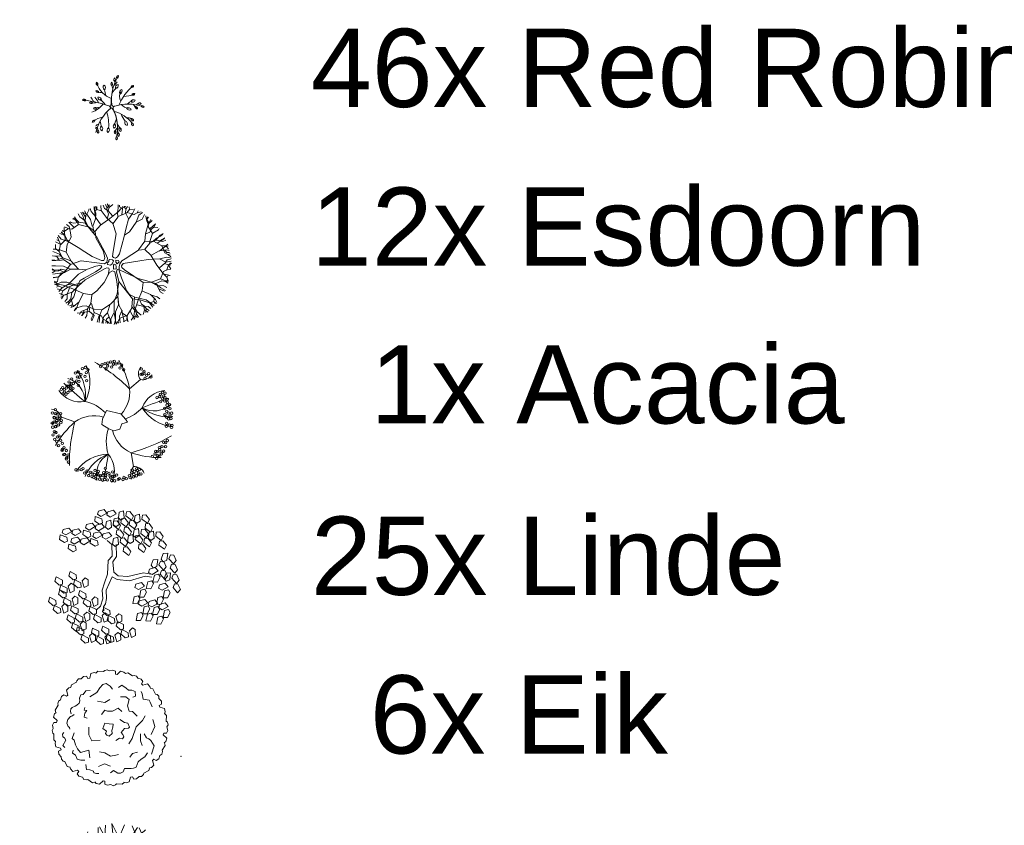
# Model space of a CAD drawing. Header units: millimetres. Extents: x 747415 to 1601423, y -236173 to 551995.
# Tile 153 of 256: x 834668 to 834699, y 191102 to 191128. Entities that reach past the tile are written whole.
import ezdxf

# ---------------------------------------------------------------- set-up
doc = ezdxf.new("R2010")
doc.units = ezdxf.units.MM
doc.header["$LTSCALE"] = 100
doc.header["$MEASUREMENT"] = 0
doc.layers.get('0').update_dxf_attribs({"linetype": 'CONTINUOUS', "lineweight": 0})
for name, color, linetype, lineweight in [('T--L9000_TERREIN_Wegen_extern', 7, 'CONTINUOUS', 0), ('T--L9042_Boomsoort', 7, 'CONTINUOUS', 0), ('T--T9042_Boomsoort', 7, 'CONTINUOUS', 0), ('X--T$9--_RENVOOI', 7, 'CONTINUOUS', 0)]:
    doc.layers.add(name, color=color, linetype=linetype, lineweight=lineweight)
doc.styles.get("Standard").update_dxf_attribs({"font": 'arial.ttf'})

# ---------------------------------------------------------------- blocks, each defined once
blk = doc.blocks.new('boom13')
for p, q in [((-606, 955), (-1011, 1186)), ((-449, 798), (-606, 955)), ((137, 948), (50, 672)), ((-204, 179), (-722, 696)), ((-679, 738), (-388, 450)), ((-370, 711), (-449, 798)), ((-213, 484), (-370, 711)), ((50, 672), (6, 360)), ((299, 369), (659, 718)), ((-388, 450), (-261, 327)), ((-261, 327), (-187, 297)), ((-156, 367), (-213, 484)), ((-187, 297), (-156, 327)), ((-156, 327), (-156, 367)), ((6, 360), (32, 289)), ((121, 280), (299, 369)), ((-966, 249), (-645, 88)), ((-645, 88), (-379, 36)), ((-379, 36), (-204, 40)), ((-170, 127), (-204, 179)), ((-204, 40), (-170, 70)), ((-170, 70), (-170, 127)), ((32, 289), (121, 280)), ((228, 49), (201, 13)), ((201, 13), (201, -58)), ((388, 76), (228, 49)), ((950, 127), (388, 76)), ((201, -58), (255, -111)), ((255, -111), (362, -147)), ((362, -147), (935, -144))]:
    blk.add_line(p, q)
for points in [[(-413, 759), (-447, 992), (-269, 1281), (-35, 1515), (-13, 1692), (-46, 1926)], [(-366, 1282), (-285, 1517), (-346, 1659), (-369, 1793), (-399, 1887)], [(-313, 1681), (-246, 1770), (-257, 1904)], [(-285, 1532), (-63, 1735), (-14, 1860), (-45, 1939)], [(-189, 1626), (-250, 1894)], [(-224, 1581), (-146, 1704), (-124, 1926)], [(-55, 1742), (181, 1756), (261, 1834), (270, 1904)], [(-22, 1868), (112, 1906)], [(137, 948), (215, 1182), (313, 1542), (331, 1778), (411, 1903)], [(354, 1515), (343, 1637), (165, 1748), (199, 1926)], [(269, 1841), (364, 1903)], [(-966, 249), (-1136, 377), (-1160, 636), (-1100, 999), (-1069, 1336), (-1084, 1501), (-1026, 1635)], [(-1158, 1348), (-1114, 1592)], [(-838, 771), (-961, 988), (-951, 1244), (-993, 1420), (-1088, 1527), (-1114, 1604)], [(-874, 1546), (-1008, 1540), (-1062, 1627)], [(-702, 1481), (-858, 1537), (-925, 1692)], [(-169, 984), (-173, 989), (-374, 1274), (-593, 1370), (-859, 1546), (-920, 1704)], [(-814, 1737), (-669, 1392), (-536, 1248), (-447, 981), (-524, 1248), (-480, 1481), (-536, 1726), (-569, 1837)], [(-585, 1378), (-599, 1520), (-669, 1591), (-715, 1702), (-785, 1773)], [(-708, 1694), (-659, 1803)], [(-669, 1381), (-636, 1592), (-702, 1793)], [(-257, 1303), (-235, 1570), (-369, 1759), (-402, 1881)], [(-35, 1515), (210, 1548), (477, 1492), (599, 1537), (788, 1637), (821, 1737)], [(321, 1550), (472, 1698), (497, 1863)], [(343, 1648), (488, 1704), (532, 1826)], [(499, 1715), (710, 1781)], [(590, 1752), (544, 1831)], [(707, 1648), (598, 1744), (607, 1815)], [(929, 1057), (924, 1363), (729, 1530), (715, 1656), (740, 1774)], [(800, 1490), (920, 1686)], [(988, 1381), (922, 1526), (922, 1604), (933, 1648)], [(932, 1371), (1068, 1535), (1076, 1574)], [(1040, 1500), (1046, 1595)], [(-1383, 1234), (-1502, 1265)], [(-722, 696), (-968, 847), (-1210, 999), (-1342, 1181), (-1459, 1300)], [(-972, 987), (-1092, 1170), (-1254, 1296), (-1400, 1311)], [(-1104, 1115), (-1320, 1126), (-1373, 1231), (-1358, 1377)], [(-969, 892), (-1014, 1192), (-1158, 1337), (-1303, 1415)], [(-1254, 1296), (-1229, 1464), (-1251, 1463)], [(-1095, 1504), (-1160, 1475), (-1194, 1518)], [(685, 691), (848, 929), (1012, 1163), (1200, 1286), (1325, 1397)], [(848, 806), (945, 1056), (1095, 1189), (1176, 1392), (1248, 1462)], [(988, 926), (1177, 1037), (1311, 1192), (1333, 1337)], [(1020, 1171), (1001, 1377), (1055, 1484), (1130, 1550)], [(1119, 1196), (1316, 1218), (1395, 1296)], [(1214, 1211), (1341, 1351)], [(-1427, 965), (-1568, 891), (-1646, 887), (-1690, 896)], [(-1598, 808), (-1608, 902), (-1661, 962)], [(-1548, 1010), (-1643, 1011)], [(-679, 738), (-791, 848), (-980, 892), (-1347, 903), (-1637, 1026)], [(-1218, 1007), (-1423, 978), (-1532, 1026), (-1602, 1097)], [(-1330, 1129), (-1455, 1092), (-1557, 1142)], [(-169, 984), (-101, 476), (-74, 236), (-3, 182), (130, 191), (264, 289), (685, 691)], [(766, 803), (988, 914), (1244, 892), (1422, 926), (1533, 1014), (1611, 1037)], [(1098, 677), (1297, 903), (1502, 996), (1597, 1011)], [(1305, 896), (1432, 1083), (1519, 1137)], [(1311, 1192), (1478, 1159), (1478, 1181)], [(1463, 973), (1549, 932), (1627, 947)], [(1542, 801), (1542, 935), (1631, 984)], [(-1736, 459), (-1813, 667)], [(-1509, -64), (-1555, 179), (-1512, 448), (-1563, 568), (-1672, 752), (-1774, 780)], [(-1451, 712), (-1677, 725), (-1768, 772)], [(-1157, 647), (-1453, 701), (-1638, 830), (-1700, 903)], [(659, 718), (855, 798), (1090, 685), (1371, 447), (1644, 247), (1792, 175), (1878, 56)], [(945, 124), (950, 127), (1245, 314), (1352, 529), (1541, 785), (1701, 838)], [(1360, 520), (1502, 527), (1577, 594), (1689, 634), (1764, 701)], [(1600, 578), (1633, 704), (1728, 766)], [(1718, 569), (1805, 655)], [(-1529, 325), (-1650, 308), (-1752, 124), (-1932, 149)], [(-1138, 366), (-1403, 320), (-1594, 382), (-1810, 346), (-1907, 371)], [(-1674, 471), (-1860, 508)], [(-1661, 307), (-1724, 449), (-1848, 487)], [(-1613, 398), (-1733, 556), (-1840, 584)], [(1472, 391), (1592, 570), (1710, 561), (1827, 474)], [(1681, 627), (1788, 573)], [(-1667, 148), (-1877, 180), (-1915, 167)], [(-1395, 307), (-1656, 145), (-1699, -108), (-1799, -185), (-1913, -224)], [(-879, -432), (-510, -289), (-226, -147), (-217, -67), (-297, 5), (-404, 31)], [(0, 162), (-62, 137), (-62, 37), (0, 0), (100, -12), (125, 25), (112, 112), (75, 137), (37, 125), (0, 150)], [(1252, 306), (1483, 213), (1628, 268), (1763, 283), (1859, 309)], [(1499, 212), (1690, -20), (1812, -74), (1893, -48)], [(1521, -126), (1674, 12), (1792, 33), (1890, 12)], [(1587, 113), (1858, 159)], [(1797, 55), (1876, 106)], [(1800, 183), (1809, 254), (1864, 261)], [(-1701, -27), (-1930, -25)], [(-879, -432), (-967, -449), (-1264, -286), (-1509, -64), (-1688, -51), (-1919, -96)], [(-1566, -256), (-1692, -185), (-1916, -173)], [(-1662, -350), (-1754, -288), (-1887, -306)], [(-1789, -188), (-1814, -330), (-1879, -359)], [(-1287, -276), (-1555, -267), (-1737, -410), (-1857, -449)], [(-891, -407), (-492, -352), (-218, -204), (-135, -200), (-113, -230), (-130, -300), (-237, -923)], [(-702, -669), (-359, -405), (-163, -271), (-39, -236), (59, -236), (166, -271), (264, -360), (639, -692)], [(319, -824), (184, -520), (95, -342), (15, -298), (-39, -325), (-83, -431), (-318, -1107)], [(-87, -62), (-162, -87), (-125, -162), (-62, -150), (0, -125), (0, -62), (-37, -50), (-100, -75)], [(75, -100), (37, -150), (112, -200), (150, -162), (137, -87), (75, -100)], [(935, -144), (1224, -133), (1510, -124), (1721, -202), (1884, -236)], [(986, -142), (1123, -269), (1479, -385), (1713, -415), (1834, -501)], [(1697, -28), (1699, -264), (1772, -347), (1843, -360)], [(1821, -67), (1852, -203)], [(-1505, -468), (-1710, -415), (-1864, -478)], [(-1817, -341), (-1861, -422)], [(-891, -407), (-1135, -370), (-1495, -471), (-1706, -577), (-1854, -573)], [(-1728, -663), (-1831, -613)], [(-1693, -853), (-1356, -691), (-1218, -551), (-956, -449), (-1218, -540), (-1454, -507), (-1695, -574), (-1805, -613)], [(-492, -352), (-495, -358), (-911, -922), (-881, -1160), (-895, -1478), (-999, -1611)], [(1486, -393), (1626, -551), (1790, -585)], [(1780, -356), (1837, -454)], [(-1477, -889), (-1610, -694), (-1718, -666), (-1783, -695)], [(-1344, -691), (-1557, -668), (-1754, -744)], [(-1602, -926), (-1703, -830)], [(-1179, -979), (-1466, -892), (-1599, -915), (-1651, -982)], [(-1443, -729), (-1491, -887), (-1643, -962)], [(-922, -919), (-1165, -971), (-1255, -1096), (-1359, -1184), (-1424, -1259)], [(-702, -669), (-806, -786), (-841, -977), (-833, -1345), (-941, -1639)], [(-237, -923), (-239, -1212), (-245, -1498), (-333, -1704), (-375, -1866)], [(638, -689), (708, -890), (584, -1119), (332, -1387), (120, -1650), (40, -1795), (-83, -1874)], [(319, -824), (428, -1069), (547, -1423), (663, -1629), (666, -1778)], [(637, -691), (642, -693), (968, -818), (1204, -776), (1522, -774), (1661, -871)], [(717, -882), (962, -992), (1087, -1149), (1286, -1240), (1352, -1315)], [(963, -976), (1270, -987), (1446, -800), (1573, -792), (1689, -823)], [(966, -829), (1029, -1069), (1159, -1153), (1252, -1252), (1330, -1314)], [(1201, -787), (1292, -897), (1390, -917), (1490, -983), (1588, -1004)], [(1403, -869), (1592, -998)], [(1535, -766), (1643, -686), (1736, -728)], [(1565, -784), (1666, -680), (1736, -692)], [(1674, -672), (1756, -630)], [(-318, -1107), (-576, -1144), (-942, -1102), (-1280, -1088), (-1443, -1111), (-1580, -1060)], [(-1287, -1178), (-1533, -1146)], [(-1308, -945), (-1507, -1134)], [(-1445, -1122), (-1413, -1185), (-1455, -1222)], [(-841, -966), (-1139, -1026), (-1276, -1177), (-1346, -1326)], [(-1057, -1112), (-1057, -1328), (-1160, -1386), (-1306, -1378)], [(-892, -1157), (-1006, -1242), (-1031, -1339), (-1102, -1435), (-1127, -1532)], [(-587, -1142), (-626, -1440), (-745, -1631), (-816, -1696)], [(-307, -1109), (-249, -1371), (-300, -1565), (-254, -1779), (-274, -1877)], [(576, -1126), (792, -1336), (874, -1546), (884, -1641)], [(1038, -1082), (966, -1374), (995, -1505), (1065, -1554)], [(1011, -1213), (1210, -1402)], [(1093, -1173), (1105, -1371), (1179, -1454)], [(1277, -995), (1434, -1138), (1473, -1149)], [(1479, -981), (1500, -1099)], [(-1099, -1424), (-1218, -1439)], [(-1162, -1397), (-1187, -1517)], [(-1059, -1339), (-1017, -1461), (-1061, -1566)], [(-887, -1491), (-812, -1602), (-859, -1694)], [(-637, -1438), (-639, -1665), (-681, -1758)], [(-248, -1508), (-117, -1669), (-102, -1788), (-127, -1884)], [(-235, -1363), (-61, -1615), (194, -1645), (276, -1742), (321, -1853)], [(271, -1486), (445, -1614), (430, -1731), (336, -1844)], [(544, -1434), (501, -1641), (572, -1792)], [(963, -1385), (775, -1528), (752, -1636), (784, -1700)], [(784, -1343), (965, -1480), (1014, -1570)], [(853, -1505), (808, -1589), (819, -1668)], [(1006, -1508), (916, -1614)], [(1103, -1268), (1237, -1402)], [(-726, -1590), (-819, -1605), (-876, -1661)], [(-316, -1584), (-467, -1712), (-490, -1821)], [(-386, -1649), (-414, -1837)], [(-63, -1626), (-84, -1837), (-69, -1874)], [(-81, -1793), (-33, -1875)], [(47, -1803), (118, -1815), (122, -1870)], [(113, -1651), (122, -1880)], [(278, -1731), (422, -1749), (454, -1813)], [(433, -1752), (515, -1792)], [(437, -1740), (518, -1831)], [(452, -1623), (576, -1662), (633, -1760)], [(750, -1647), (705, -1752)]]:
    blk.add_lwpolyline(points)
blk = doc.blocks.new('boom23')
for points in [[(-218, 3249, -0.332157), (-704, 3883, 2.110716)], [(-385, 2358), (-218, 3249, 0.2826), (180, 3952, 1.443147)], [(-385, 2358, 0.08666), (-2068, 3338, 1.008017)], [(1009, 1926, -0.297027), (1445, 3695, 4.225496)], [(1009, 1926, -0.034752), (1955, 3455, 4.277444)], [(1009, 1926, 0.322006), (2291, 3244, 0.821422)], [(1009, 1926, 0.202579), (2889, 2727, 1.556943)], [(-385, 2358, 0.066971), (-3177, 2269, -4.437506)], [(-385, 2358, -0.239145), (206, 596, -0.780445)], [(407, 399, 0.160891), (1009, 1926, 0.235359), (3300, 2210, 3.344811)], [(-826, 213, 0.124299), (-2076, -66, 0.235359), (-3467, 1776, 3.344811)], [(2263, -750, 0.066971), (3582, 1713, -4.437506)], [(-2076, -66, 0.202579), (-3709, 1162, 1.556943)], [(-2076, -66, 0.322006), (-3858, 385, 0.821422)], [(2263, -750, 0.08666), (3953, 218, 1.008017)], [(-2076, -66, -0.034752), (-3873, -11, 4.277444)], [(-2076, -66, -0.297027), (-3825, -572, 4.225496)], [(-1752, -1489, -0.217045), (-680, -167, -0.780445)], [(232, -608, 0.144947), (1192, -1741, 0.235359), (292, -3868, 3.344811)], [(2263, -750, -0.237273), (453, -390, -0.780445)], [(2263, -750), (2951, -1340, 0.2826), (3361, -2036, 1.443147)], [(2951, -1340, -0.332157), (3743, -1237, 2.110716)], [(-1752, -1489), (-2608, -1790, 0.2826), (-3416, -1797, 1.443147)], [(-2608, -1790, -0.332157), (-2914, -2528, 2.110716)], [(-1752, -1489, 0.08666), (-1760, -3437, 1.008017)], [(-1752, -1489, 0.066971), (-279, -3863, -4.437506)], [(1192, -1741, 0.202579), (945, -3770, 1.556943)], [(1192, -1741, 0.322006), (1692, -3511, 0.821422)], [(1192, -1741, -0.297027), (2505, -3004, 4.225496)], [(1192, -1741, -0.034752), (2043, -3326, 4.277444)]]:
    blk.add_lwpolyline(points, format="xyb")
blk.add_lwpolyline([(-842, 256), (-672, -187), (120, -719), (555, -289), (725, 17), (384, 427), (138, 660), (-263, 699), (-501, 427), (-876, 461)], close=True)
for centre in [(-497, 3857), (-360, 3857), (-360, 3747), (-168, 3857), (-59, 3720), (24, 3857), (243, 3830), (490, 3802), (709, 3775), (-2169, 3117), (-1977, 3199), (-1895, 3144), (-1785, 3281), (-497, 3555), (-360, 3555), (-360, 3446), (-168, 3555), (-59, 3418), (24, 3555), (243, 3693), (599, 3665), (901, 3638), (983, 3665), (983, 3364), (1148, 3391), (1148, 3089), (1230, 3665), (1230, 3364), (1394, 3583), (1394, 3391), (1394, 3281), (1394, 3089), (1641, 3446), (1641, 3144), (1696, 3227), (1805, 3364), (1942, 3336), (2079, 3227), (2299, 3117), (-2827, 2459), (-2690, 2541), (-2580, 2788), (-2580, 2486), (-2361, 3007), (-2361, 2706), (-2197, 3007), (-2197, 2706), (-2169, 2815), (-1977, 2898), (-1895, 2843), (-1785, 2980), (-1566, 3062), (1504, 3007), (1504, 2706), (1696, 2925), (1805, 3062), (1942, 3035), (1997, 3035), (1997, 2733), (2079, 2925), (2162, 2898), (2162, 2596), (2299, 2815), (2408, 2980), (2408, 2678), (2491, 2898), (2491, 2596), (2655, 2760), (2655, 2459), (2847, 2514), (2847, 2212), (2957, 2240), (3176, 2185), (3286, 2130), (-3540, 1225), (-3458, 1664), (-3403, 1198), (-3375, 1774), (-3293, 1582), (-3183, 1417), (-3101, 1582), (3560, 1499), (3560, 1198), (3615, 1253), (-3704, 924), (-3704, 622), (-3540, 1061), (-3512, 841), (-3458, 704), (-3320, 1061), (-3266, 869), (3423, 1061), (3423, 759), (3615, 951), (3642, 595), (3669, 951), (3669, 650), (-3786, 375), (-3759, -8), (-3704, 183), (-3622, 512), (-3622, 348), (-3567, 46), (-3403, 485), (-3320, -8), (3505, 540), (3505, 238), (3532, 19), (3779, 293), (3779, -8), (-3759, -420), (-3677, -173), (-3649, -529), (-3622, -283), (-3485, -146), (-3458, -447), (-3375, -337), (-3183, -337), (3532, -283), (3642, -255), (3642, -557), (3697, -639), (3861, -173), (3861, -474), (3039, -1160), (3121, -1023), (3121, -1324), (3313, -941), (3313, -1242), (3395, -1160), (3505, -913), (3505, -1215), (3532, -913), (3615, -1187), (3697, -941), (-3293, -1708), (-3238, -1955), (-3074, -1900), (-2909, -1763), (2929, -1571), (3039, -1461), (3149, -1626), (3149, -1927), (3231, -1379), (3231, -1681), (3395, -1461), (3395, -1489), (3395, -1790), (-3019, -2202), (-2964, -2092), (-2909, -2394), (-2854, -2065), (-2772, -2092), (-1840, -2750), (-1813, -3079), (-1648, -2942), (-1182, -3189), (-799, -3216), (627, -2942), (1093, -3079), (1230, -2860), (1230, -3161), (1476, -3079), (1614, -2805), (1614, -3106), (1696, -2969), (1723, -2750), (1723, -3051), (1833, -2723), (1833, -3024), (1915, -3079), (1997, -2668), (1997, -2969), (2162, -2613), (2162, -2914), (2217, -2777), (2217, -3079), (2326, -2695), (2326, -2997), (-1703, -3271), (-1511, -3271), (-1463, -3476), (-1347, -3326), (-1237, -3518), (-1045, -3518), (-963, -3353), (-853, -3545), (-662, -3545), (-525, -3463), (298, -3572), (407, -3764), (462, -3435), (599, -3764), (627, -3243), (819, -3463), (928, -3655), (983, -3326), (1093, -3380), (1120, -3655), (1476, -3380), (1696, -3271)]:
    blk.add_circle(centre, 77.5)
blk = doc.blocks.new('L', base_point=(1.3683, 0.5913))
for p, q in [((1.2809, 0.65), (1.3117, 0.675)), ((1.2937, 0.5998), (1.2809, 0.65)), ((1.3117, 0.675), (1.3419, 0.6213)), ((1.3419, 0.6213), (1.3225, 0.5909)), ((1.2753, 0.5668), (1.3061, 0.5917)), ((1.2881, 0.5166), (1.2753, 0.5668)), ((1.3225, 0.5909), (1.2937, 0.5998)), ((1.3061, 0.5917), (1.3362, 0.538)), ((1.3362, 0.538), (1.3169, 0.5076)), ((1.337, 0.4891), (1.3557, 0.5478)), ((1.3557, 0.5478), (1.3911, 0.5544)), ((1.4042, 0.5272), (1.3763, 0.4836)), ((1.3911, 0.5544), (1.4042, 0.5272)), ((1.3169, 0.5076), (1.2881, 0.5166)), ((1.3763, 0.4836), (1.337, 0.4891))]:
    blk.add_line(p, q)
blk = doc.blocks.new('boom40')
for p, q in [((890, 1109), (1076, 1397)), ((1076, 1397), (1284, 1530)), ((1118, 1042), (1428, 1419)), ((1284, 1530), (1366, 1774)), ((1428, 1419), (1780, 1530)), ((-1946, 554), (-2339, 820)), ((-1946, 798), (-2318, 1020)), ((-911, 665), (-1946, 798)), ((-228, 288), (-911, 665)), ((683, 621), (890, 1109)), ((932, 510), (1118, 1042)), ((-932, 377), (-1946, 554)), ((-372, 89), (-932, 377)), ((-228, -244), (-372, 89)), ((0, 0), (-228, 288)), ((0, 0), (683, 621)), ((207, -289), (600, 155)), ((600, 155), (932, 510)), ((-228, -244), (-414, -865)), ((207, -289), (-186, -1065)), ((-766, -1087), (-1056, -1797)), ((-538, -1220), (-807, -1907)), ((-414, -865), (-766, -1087)), ((-186, -1065), (-538, -1220)), ((-807, -1907), (-642, -2262))]:
    blk.add_line(p, q)
for p, xscale, yscale, zscale, rotation in [((-1759, 3260), 7200.000000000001, 7200.000000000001, 7200.000000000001, 295.0165150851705), ((331, 3260), 7199.999999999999, 7199.999999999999, 7199.999999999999, 190.1248425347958), ((1304, 3149), 7199.999999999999, 7199.999999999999, 7199.999999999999, 190.1248425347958), ((1945, 3016), 7199.999999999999, 7199.999999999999, 7199.999999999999, 190.1248425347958), ((-1221, 2816), 7200.000000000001, 7200.000000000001, 7200.000000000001, 295.0165150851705), ((-662, 2528), 7200.000000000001, 7200.000000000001, 7200.000000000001, 295.0165150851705), ((2794, 2550), 7199.999999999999, 7199.999999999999, 7199.999999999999, 190.1248425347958), ((-3146, 1930), 7199.999999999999, 7199.999999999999, 7199.999999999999, 347.8021081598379), ((-2256, 2107), 7200.000000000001, 7200.000000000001, 7200.000000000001, 295.0165150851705), ((766, 2084), 7199.999999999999, 7199.999999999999, 7199.999999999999, 190.1248425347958), ((1532, 1685), 7199.999999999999, 7199.999999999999, 7199.999999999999, 190.1248425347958), ((-890, 1463), 7200.000000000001, 7200.000000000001, 7200.000000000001, 295.0165150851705), ((2587, 1175), 7199.999999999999, 7199.999999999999, 7199.999999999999, 190.1248425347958), ((3043, 1619), 7199.999999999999, 7199.999999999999, 7199.999999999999, 190.1248425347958), ((-3477, 710), 7199.999999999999, 7199.999999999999, 7199.999999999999, 347.8021081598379), ((-2732, 820), 7199.999999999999, 7199.999999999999, 7199.999999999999, 347.8021081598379), ((-2070, 931), 7200.000000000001, 7200.000000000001, 7200.000000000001, 295.0165150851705), ((1739, 488), 7199.999999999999, 7199.999999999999, 7199.999999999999, 190.1248425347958), ((2877, -67), 7199.999999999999, 7199.999999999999, 7199.999999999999, 190.1248425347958), ((3663, 110), 7199.999999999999, 7199.999999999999, 7199.999999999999, 190.1248425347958), ((1821, -865), 7199.999999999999, 7199.999999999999, 7199.999999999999, 190.1248425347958), ((2773, -910), 7199.999999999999, 7199.999999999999, 7199.999999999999, 190.1248425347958), ((-310, -2284), 7200.000000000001, 7200.000000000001, 7200.000000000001, 66.16076666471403), ((-103, -2971), 7200.000000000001, 7200.000000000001, 7200.000000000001, 66.16076666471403), ((1118, -2528), 7200.000000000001, 7200.000000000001, 7200.000000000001, 66.16076666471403), ((-1138, -3460), 7200.000000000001, 7200.000000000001, 7200.000000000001, 66.16076666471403), ((1387, -3282), 7200.000000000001, 7200.000000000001, 7200.000000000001, 66.16076666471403)]:
    blk.add_blockref('L', p, dxfattribs=dict(xscale=xscale, yscale=yscale, zscale=zscale, rotation=rotation))
at = {"xscale": 7200, "yscale": 7200, "zscale": 7200}
for p in [(-3353, -887), (-2070, -1220), (-2546, -1419), (-1118, -1441), (-2980, -2240), (-2132, -2839), (-1656, -2572), (-1138, -2617)]:
    blk.add_blockref('L', p, dxfattribs=at)
blk = doc.blocks.new('BRANCHD', base_point=(0.5, 0.5))
for p, q in [((0.9506, 0.7433), (0.9315, 0.7539)), ((0.962, 0.694), (0.9506, 0.7433)), ((0.9742, 0.6875), (0.962, 0.694)), ((0.9865, 0.6682), (0.9742, 0.6875)), ((0.9821, 0.6473), (0.9865, 0.6682)), ((0.9973, 0.6196), (0.9821, 0.6473)), ((0.9936, 0.594), (0.9973, 0.6196)), ((0.9697, 0.5873), (0.9936, 0.594)), ((0.9697, 0.5708), (0.9697, 0.5873)), ((1.008, 0.5503), (0.9697, 0.5708)), ((1.0081, 0.52), (1.008, 0.5503)), ((0.9985, 0.5039), (1.0081, 0.52))]:
    blk.add_line(p, q)
blk = doc.blocks.new('boom44')
for points in [[(897, 2957), (676, 3134), (386, 3075), (262, 3178), (262, 3178), (69, 3075), (-41, 2942), (-180, 2868), (-373, 2868), (-497, 2897), (-690, 2971), (-800, 2971), (-952, 2853), (-1021, 2720)], [(-911, 2572), (-1076, 2587), (-1173, 2631), (-1421, 2602), (-1642, 2483), (-1711, 2277), (-1697, 2158), (-1766, 2070)], [(1973, 2025), (2001, 2277), (1945, 2572), (1739, 2661), (1449, 2661), (1104, 2572), (593, 2690)], [(-2194, 2188), (-2305, 2173), (-2415, 2025), (-2387, 1907), (-2429, 1744), (-2801, 1626), (-2801, 1463)], [(-111, 2410), (-262, 2321), (-152, 2173), (-359, 2143), (-566, 1981), (-469, 1818)], [(759, 2143), (1035, 1759), (1394, 1670)], [(-1711, 1715), (-2070, 1537), (-2042, 1375), (-2180, 1109), (-2277, 828), (-2291, 532), (-1822, 266), (-2111, -133)], [(-787, 1330), (-1132, 961), (-1256, 562), (-842, 237)], [(345, 1345), (704, 1404), (786, 1242), (1007, 1020), (1394, 917), (1421, 591)], [(1918, -310), (1904, 118), (1766, 281), (1932, 606), (2291, 828), (2249, 1079), (2001, 1330)], [(2553, 769), (2718, 695), (2911, 931), (2829, 1138), (2677, 1286), (2649, 1463), (2581, 1792), (2318, 1848)], [(-2525, 961), (-2691, 843), (-2663, 724), (-2649, 636), (-2677, 532), (-2746, 370), (-2622, 163), (-2429, -15)], [(3022, -532), (3132, -237), (3174, -89), (2939, 222), (3132, 517), (3201, 665)], [(-138, -488), (138, -532), (235, -695), (386, -665), (455, -517), (455, -355), (786, -310), (980, -473), (1076, -458), (1187, -207), (1049, -30), (966, 310)], [(-2580, -266), (-2774, -517), (-2622, -680), (-2622, -680), (-2525, -902), (-2580, -1005), (-2484, -1153), (-2387, -1242)], [(-1394, -281), (-1201, -562), (-1076, -976), (-787, -1153), (-635, -1257)], [(-2084, -902), (-1684, -1050), (-1518, -1419)], [(2304, -636), (1973, -739), (1394, -754), (704, -1109), (317, -1198)], [(855, -1863), (980, -1597), (1297, -1257)], [(1752, -1759), (2277, -1552), (2497, -1153)], [(-1822, -1730), (-1559, -1759), (-1545, -1878), (-1490, -2070), (-1366, -2203), (-1187, -2247), (-980, -2159), (-814, -2321), (-676, -2440), (-552, -2543), (-386, -2617), (-55, -2454), (207, -2469), (483, -2514), (773, -2440)], [(-235, -1863), (55, -1804), (345, -1966)], [(1462, -1434), (1394, -1715), (1462, -1863), (1462, -2026), (1394, -2425), (897, -2691)]]:
    blk.add_lwpolyline(points)
blk.add_lwpolyline([(124, 798), (-207, 650), (-152, 355), (-304, 296), (-317, 163), (-262, 15), (0, 0), (124, 163), (303, 266), (455, 390), (290, 591)], close=True)
for xscale, yscale, zscale, rotation in [(7199.999999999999, 7199.999999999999, 7199.999999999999, 59.99999999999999), (7200, 7200, 7200, 90), (7200.000000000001, 7200.000000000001, 7200.000000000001, 29.99999999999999), (7199.999999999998, 7199.999999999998, 7199.999999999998, 120), (7199.999999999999, 7199.999999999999, 7199.999999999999, 150), (7200, 7200, 7200, 180), (7200, 7200, 7200, 330.0000000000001), (7199.999999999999, 7199.999999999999, 7199.999999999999, 210), (7199.999999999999, 7199.999999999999, 7199.999999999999, 300.0000000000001), (7200.000000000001, 7200.000000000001, 7200.000000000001, 240), (7200.000000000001, 7200.000000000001, 7200.000000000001, 270)]:
    blk.add_blockref('BRANCHD', (164, 362), dxfattribs=dict(xscale=xscale, yscale=yscale, zscale=zscale, rotation=rotation))
at = {"xscale": 7200, "yscale": 7200, "zscale": 7200}
blk.add_blockref('BRANCHD', (164, 362), dxfattribs=at)
blk = doc.blocks.new('boom18')
for p, q in [((-1126, 1785), (-1134, 2205)), ((-1134, 2205), (-888, 1794)), ((-878, 1678), (-878, 2321)), ((-395, 2106), (-683, 2350)), ((-120, 2013), (-311, 2430)), ((179, 1806), (82, 2440)), ((180, 1794), (497, 2348)), ((452, 1584), (628, 2301)), ((-1446, 1114), (-1519, 1938)), ((-864, 1527), (-1372, 2033)), ((-39, 1248), (-395, 2106)), ((4, 913), (-120, 2013)), ((465, 1597), (1070, 2059)), ((1000, 941), (1246, 1981)), ((-1472, 1404), (-1817, 1654)), ((-813, 1099), (-1702, 1781)), ((-814, 1110), (-878, 1678)), ((64, 1351), (180, 1794)), ((186, 1081), (465, 1597)), ((812, 679), (1482, 1697)), ((-1446, 1114), (-2044, 1354)), ((-1679, 1199), (-1902, 1506)), ((12, 504), (64, 1351)), ((1531, 1128), (1757, 1441)), ((-2009, 1123), (-2163, 1109)), ((-1210, 818), (-2009, 1123)), ((-1052, 622), (-1446, 1114)), ((-416, 256), (-813, 1099)), ((12, 504), (186, 1081)), ((1128, 754), (1531, 1128)), ((1493, 926), (1964, 1002)), ((1514, 519), (1894, 1160)), ((-1873, 690), (-2327, 580)), ((-1464, -128), (-2278, 666)), ((-1065, 609), (-1873, 690)), ((0, 0), (4, 913)), ((0, 0), (812, 679)), ((577, 472), (1493, 926)), ((-1896, -14), (-2335, 346)), ((-1957, 367), (-2329, 440)), ((13, 13), (-1065, 609)), ((627, 67), (1514, 519)), ((1308, 150), (2094, 476)), ((1501, 506), (2086, 569)), ((-1757, 162), (-2335, 193)), ((14, 1), (-1042, -138)), ((12, 24), (-980, -1162)), ((0, 0), (-886, -955)), ((-1, 12), (1308, 150)), ((0, 0), (548, -479)), ((777, -365), (13, 13)), ((13, 13), (56, -802)), ((945, 118), (1926, -7)), ((1926, -7), (2107, 9)), ((-1984, -127), (-2329, -40)), ((-1042, -138), (-1984, -127)), ((-1430, -43), (-1896, -14)), ((-666, -93), (-1445, -349)), ((-1043, -126), (-1430, -43)), ((-306, -38), (-1068, -316)), ((245, -236), (570, -1214)), ((1926, -7), (2057, -218)), ((-2019, -375), (-2304, -330)), ((-1445, -349), (-2019, -375)), ((-1445, -349), (-1868, -655)), ((-1231, -541), (-1788, -765)), ((-1068, -316), (-1459, -830)), ((-1002, -1878), (-396, -456)), ((548, -479), (1116, -546)), ((548, -479), (1087, -1344)), ((761, -507), (1294, -975)), ((2032, -419), (777, -365)), ((1116, -546), (1929, -685)), ((1257, -557), (2032, -419)), ((-1788, -765), (-2157, -727)), ((-1868, -655), (-1965, -991)), ((-1460, -818), (-1685, -1142)), ((-1459, -830), (-1541, -1504)), ((56, -802), (-558, -1979)), ((56, -802), (272, -1988)), ((417, -747), (708, -1342)), ((502, -915), (1208, -1602)), ((960, -688), (1545, -953)), ((-1685, -1142), (-1849, -1191)), ((-1686, -1130), (-1709, -1343)), ((-886, -955), (-1664, -1374)), ((-980, -1162), (-1002, -1878)), ((-615, -1001), (-600, -1971)), ((109, -1090), (533, -1919)), ((570, -1214), (657, -1885)), ((843, -967), (1528, -1247)), ((1294, -975), (1430, -1407)), ((1545, -953), (1759, -993)), ((-977, -1361), (-1331, -1649)), ((142, -1298), (21, -2010)), ((708, -1342), (996, -1750)), ((709, -1354), (792, -1826)), ((1087, -1344), (1115, -1657)), ((-604, -1609), (-801, -1930)), ((66, -1714), (-204, -2007))]:
    blk.add_line(p, q)
blk = doc.blocks.new('boom26')
for centre, radius, start, end in [((2714, 861), 2847, 157.87058, 194.6902), ((156, 1905), 133, 103.08209, 209.3601), ((10, 1969), 133, 283.08209, 29.3601), ((-1164, 1406), 133, 161.75101, 268.02903), ((-1294, 1315), 133, 341.75101, 88.02903), ((1710, 3800), 3830, 218.53315, 241.78771), ((-659, 1432), 133, 149.53138, 255.80939), ((-806, 1371), 133, 329.53138, 75.80939), ((-2076, 885), 1446, 355.51299, 21.89294), ((-200, 1372), 190, 139.25895, 245.53696), ((-422, 1323), 190, 319.25895, 65.53696), ((368, 1462), 698, 193.8405, 224.247), ((-37, 1751), 133, 129.69096, 235.96897), ((-196, 1743), 133, 309.69096, 55.96897), ((26, 1694), 147, 169.77911, 241.17534), ((-363, 2001), 689, 293.53361, 321.10718), ((186, 1475), 133, 83.1766, 189.45462), ((70, 1585), 133, 263.1766, 9.45462), ((937, 1172), 133, 82.8871, 189.16511), ((822, 1283), 133, 262.8871, 9.16511), ((1196, 1148), 133, 56.60762, 162.88564), ((1142, 1298), 133, 236.60762, 342.88564), ((-996, 509), 190, 9.31928, 115.5973), ((-891, 711), 190, 189.31928, 295.5973), ((-925, 1385), 1141, 314.86921, 341.59472), ((280, 1008), 190, 103.08209, 209.3601), ((72, 1099), 190, 283.08209, 29.3601), ((2323, -556), 2147, 124.98616, 161.69412), ((-543, 3036), 2707, 291.93305, 303.14442), ((1402, 856), 666, 151.79728, 176.96476), ((1118, 714), 190, 56.60762, 162.88564), ((1041, 929), 190, 236.60762, 342.88564), ((-1944, 389), 133, 4.76774, 111.04576), ((-1859, 524), 133, 184.76774, 291.04576), ((-332, 2833), 2847, 236.96812, 273.66945), ((-1757, 177), 133, 28.21556, 134.49358), ((-1733, 334), 133, 208.21556, 314.49358), ((-1661, 385), 147, 248.87666, 308.1371), ((-1942, -192), 689, 32.53665, 60.11022), ((-1473, -25), 133, 36.8567, 143.13471), ((-1473, 134), 133, 216.8567, 323.13471), ((-2097, 3334), 3360, 281.28584, 286.23611), ((-1361, 279), 190, 2.72167, 108.99968), ((-1233, 467), 190, 182.72167, 288.99968), ((-2517, -1438), 2188, 42.65049, 54.20851), ((357, 5738), 5830, 254.94405, 265.30416), ((-625, 1194), 680, 239.81313, 293.78362), ((-158, 112), 120, 273.66945, 14.62325), ((75, 169), 120, 194.6902, 292.04112), ((113, -52), 60, 117.48442, 215.92386), ((1151, -2047), 2309, 90.46688, 117.48442), ((1189, -2582), 2847, 74.96812, 112.04112), ((1842, 2142), 2188, 240.65049, 252.20851), ((1190, -41), 190, 26.48008, 132.7581), ((1231, 182), 190, 206.48008, 312.7581), ((1664, -421), 868, 103.32786, 127.79347), ((1477, 301), 190, 51.15279, 157.4308), ((1421, 522), 190, 231.15279, 337.4308), ((1703, 470), 412, 210.47633, 257.40871), ((1592, 11), 133, 26.48008, 132.7581), ((1621, 167), 133, 206.48008, 312.7581), ((1697, 158), 147, 86.87666, 146.1371), ((1788, 224), 133, 36.86099, 143.13901), ((1788, 383), 133, 216.86099, 323.13901), ((1976, 82), 133, 26.48008, 132.7581), ((2005, 239), 133, 206.48008, 312.7581), ((-1908, 529), 1458, 283.32316, 338.47293), ((-1280, -546), 190, 36.86099, 143.13901), ((-1280, -319), 190, 216.86099, 323.13901), ((-421, -3045), 2707, 97.03174, 105.14442), ((-1630, -622), 666, 335.80149, 3.42718), ((7467, -3319), 8174, 157.22955, 169.12777), ((1341, -2672), 2707, 124.19798, 134.59013), ((-1217, -1717), 1511, 15.19708, 49.28793), ((-125, -132), 60, 337.22955, 85.30416), ((26, -237), 120, 37.82773, 157.49813), ((2370, 1583), 2847, 215.92386, 253.36809), ((935, -2818), 2533, 81.54129, 104.63104), ((1437, -452), 190, 26.48008, 132.7581), ((1478, -228), 190, 206.48008, 312.7581), ((-1520, -957), 133, 52.70028, 158.9783), ((-1563, -803), 133, 232.70028, 338.9783), ((-978, -935), 133, 94.7219, 200.99992), ((-1113, -850), 133, 274.7219, 20.99992), ((-248, -1844), 689, 104.60241, 132.17597), ((590, -2837), 2188, 114.71625, 126.27427), ((-500, -847), 190, 80.71317, 186.99118), ((-657, -682), 190, 260.71317, 6.99118), ((-275, -1349), 133, 114.55497, 220.83299), ((-431, -1315), 133, 294.55497, 40.83299), ((-804, -1188), 476, 345.81107, 23.92269), ((90, -1073), 133, 139.25895, 245.53696), ((237, -925), 259, 156.26047, 200.37725), ((-66, -1107), 133, 319.25895, 65.53696), ((2197, -385), 1621, 189.25549, 212.24471), ((899, -1202), 133, 160.92268, 267.20069), ((767, -1291), 133, 340.92268, 87.20069), ((1291, -2554), 1791, 91.67963, 104.45883), ((1371, -846), 351, 193.70411, 232.35972), ((1328, -877), 190, 38.50514, 144.78315), ((1321, -650), 190, 218.50514, 324.78315), ((1364, -1015), 147, 182.19912, 241.45955), ((1406, -1337), 340, 87.26377, 117.18318), ((1513, -1078), 133, 36.8567, 143.13471), ((1513, -919), 133, 216.8567, 323.13471), ((-479, -1770), 133, 114.87103, 221.14904), ((-635, -1737), 133, 294.87103, 41.14904)]:
    blk.add_arc(centre, radius, start, end)
blk = doc.blocks.new('$9_9042_Boomsoort_Renvooi')
at = {"layer": 'T--L9000_TERREIN_Wegen_extern'}
blk.add_point((10.596, 31.242), dxfattribs=at)
at = {"layer": 'T--L9042_Boomsoort', "linetype": 'Continuous'}
for name, p, xscale, yscale, zscale, rotation in [('boom26', (8.403, 51.965), 0.0005000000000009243, 0.0005000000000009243, 0.0005000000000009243, 273.4399454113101), ('boom13', (8.403, 46.965), 0.001, 0.001, 0.001, 74.78807045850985), ('boom23', (8.403, 41.965), 0.0005000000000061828, 0.0005000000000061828, 0.0005000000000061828, 200.8833441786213), ('boom40', (8.403, 36.965), 0.0005000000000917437, 0.0005000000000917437, 0.001, 203.6150347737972), ('boom44', (8.403, 31.965), 0.0005000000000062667, 0.0005000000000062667, 0.001, 43.81963535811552), ('boom18', (8.403, 26.965), 0.001, 0.001, 0.001, 208.3728492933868)]:
    blk.add_blockref(name, p, dxfattribs=dict(at, xscale=xscale, yscale=yscale, zscale=zscale, rotation=rotation))
at = {"layer": 'T--T9042_Boomsoort'}
for s, p in [('46x Red Robin (glansmispel)', (14.746, 51.965)), ('12x Esdoorn', (14.746, 46.9)), ('1x Acacia', (16.638, 41.864)), ('25x Linde', (14.746, 36.392)), ('6x Eik', (16.624, 31.327))]:
    blk.add_text(s, height=2.5, dxfattribs=at).set_placement(p)

msp = doc.modelspace()

# ---------------------------------------------------------------- block references
at = {"layer": 'X--T$9--_RENVOOI'}
msp.add_blockref('$9_9042_Boomsoort_Renvooi', (834662.281, 191073.381), dxfattribs=at)

doc.saveas('drawing.dxf')
